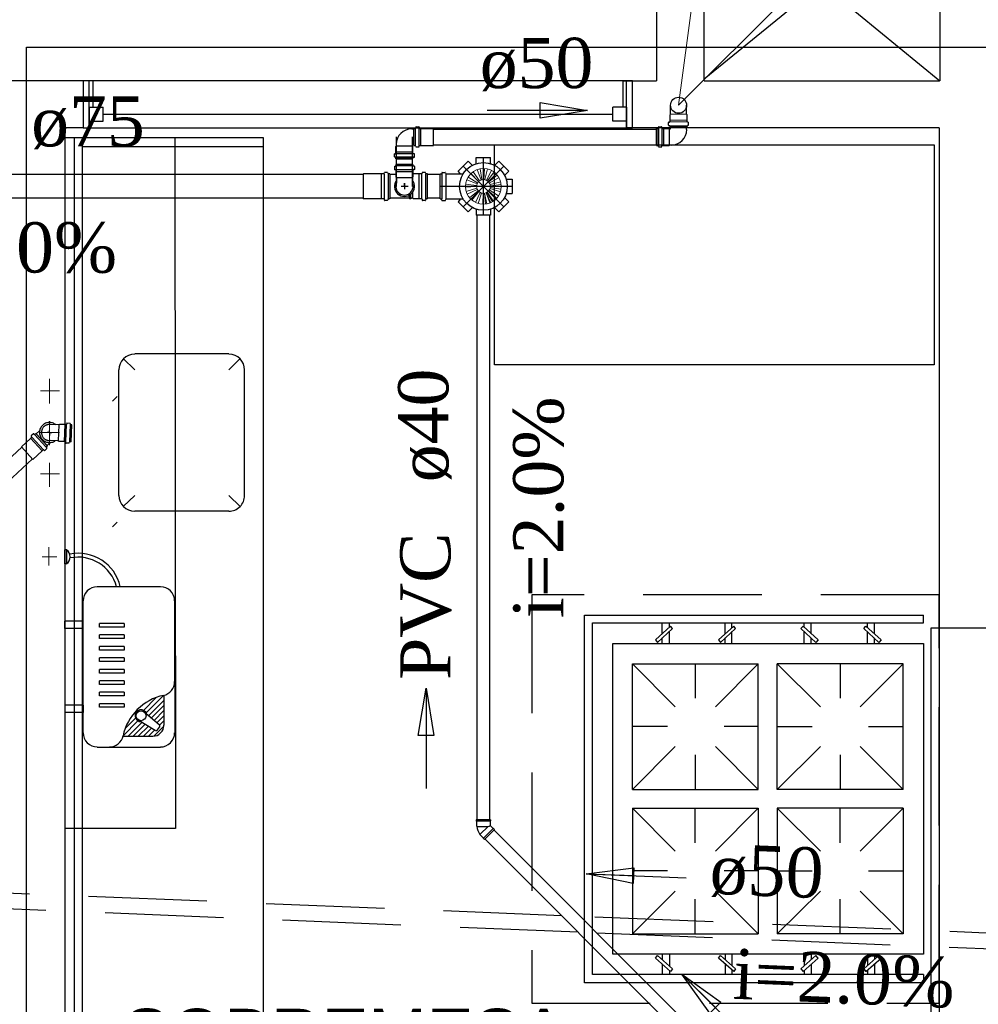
# Model space of a CAD drawing. Header units: millimetres. Extents: x 335 to 739279, y -1 to 84.
# Tile 36 of 244: x 360.57 to 364.62, y 41.94 to 46.1. Entities that reach past the tile are written whole.
import ezdxf

# ---------------------------------------------------------------- set-up
doc = ezdxf.new("R2010")
doc.units = ezdxf.units.MM
doc.header["$MEASUREMENT"] = 0
doc.linetypes.add('DASHDOT', pattern=[25.4, 12.7, -6.35, 0, -6.35])
doc.linetypes.add('Dashed', pattern=[0.75, 0.5, -0.25])
for name, color, linetype, lineweight in [('CV-Colunas', 7, 'Continuous', 20), ('CV-Indicação coluna', 5, 'Continuous', 20), ('CV-Sentido tubo', 7, 'Continuous', 20), ('CV-Seção tubo', 1, 'Continuous', 30), ('CV-Textos tubo', 7, 'Continuous', 20), ('Nível 1', 7, 'Continuous', 5), ('Simbolos', 1, 'Continuous', 30), ('SIMBOLOS INT', 8, 'Continuous', 5), ('Simbolos_int', 1, 'Continuous', 30), ('TQ-Sentido tubo', 7, 'Continuous', 20), ('TQ-Seção tubo', 1, 'Continuous', 30), ('TQ-Textos tubo', 7, 'Continuous', 20)]:
    doc.layers.add(name, color=color, linetype=linetype, lineweight=lineweight)
doc.styles.add('Arial', font='arial.ttf')
doc.styles.add('TimesNewRoman', font='times.ttf')
doc.dimstyles.get("Standard").update_dxf_attribs({"dimtxt": 0.18, "dimasz": 0.18, "dimexe": 0.18, "dimexo": 0.0625, "dimgap": 0.09, "dimtad": 0, "dimtih": 1, "dimtoh": 1, "dimdec": 4, "dimzin": 0, "dimdsep": 46, "dimtxsty": 'Standard', "dimcen": 0.09, "dimadec": 0, "dimazin": 0, "dimtfac": 1, "dimtdec": 4, "dimtofl": 0, "dimtmove": 0, "dimatfit": 3, "dimfxl": 0, "dimtolj": 1, "dimtzin": 0, "dimarcsym": 0})

msp = doc.modelspace()

# ---------------------------------------------------------------- linework, layer by layer
at = {"color": 7}
for p, q in [((363.2638, 46.8549), (363.2638, 45.8399)), ((363.4648, 45.8399), (363.4648, 46.6559)), ((363.4648, 46.6559), (364.4608, 45.8399)), ((364.4578, 46.6559), (363.4648, 45.8469)), ((364.4578, 46.6559), (364.4608, 45.8399)), ((360.8418, 45.8399), (355.9038, 45.8399)), ((360.8838, 45.8399), (360.8418, 45.8399)), ((363.1628, 45.8399), (360.8418, 45.8399)), ((360.8418, 45.8399), (360.8418, 45.6419)), ((360.8678, 45.6419), (360.8678, 45.8399)), ((360.8838, 45.7279), (360.8838, 45.8399)), ((363.1208, 45.8399), (363.1628, 45.8399)), ((363.1208, 45.8399), (363.1208, 45.7279)), ((363.1368, 45.6419), (363.1368, 45.8399)), ((363.1628, 45.6419), (363.1628, 45.8399)), ((363.1628, 45.8399), (363.2638, 45.8399)), ((363.4648, 45.8399), (364.4578, 45.8399)), ((360.8678, 45.7279), (360.9268, 45.7279)), ((360.8678, 45.7279), (360.8678, 45.6419)), ((360.9268, 45.6689), (360.9268, 45.7279)), ((363.0788, 45.6979), (360.9268, 45.6979)), ((363.0788, 45.6689), (363.0788, 45.7279)), ((363.1368, 45.7279), (363.0788, 45.7279)), ((363.1368, 45.7279), (363.1368, 45.6419)), ((360.8678, 45.6689), (360.9268, 45.6689)), ((363.1368, 45.6689), (363.0788, 45.6689)), ((360.7668, 40.2689), (360.7668, 45.6419)), ((360.8418, 45.6419), (360.7668, 45.6419)), ((360.8418, 45.6419), (360.8678, 45.6419)), ((360.8418, 45.6419), (363.1628, 45.6419)), ((363.1628, 45.6419), (363.1368, 45.6419)), ((364.4578, 45.6419), (363.1628, 45.6419)), ((364.4578, 45.6419), (364.4578, 38.9629)), ((360.8058, 45.6009), (361.6018, 45.6009)), ((360.8058, 40.5859), (360.8058, 45.6009)), ((361.6018, 45.6009), (361.6018, 40.5859)), ((360.8388, 45.5629), (361.6018, 45.5629)), ((360.8388, 40.5859), (360.8388, 45.5629)), ((364.3918, 43.5519), (364.3918, 43.5839)), ((363.2878, 43.5049), (363.2878, 43.5519)), ((363.3178, 43.5319), (363.3178, 43.5519)), ((363.5538, 43.5049), (363.5538, 43.5519)), ((363.5818, 43.5319), (363.5818, 43.5519)), ((363.8878, 43.5319), (363.8878, 43.5519)), ((363.9168, 43.5049), (363.9168, 43.5519)), ((364.1548, 43.5319), (364.1548, 43.5519)), ((364.1848, 43.5049), (364.1848, 43.5519)), ((363.2878, 43.4639), (363.2878, 43.4879)), ((363.3178, 43.4639), (363.3178, 43.5149)), ((363.5538, 43.4639), (363.5538, 43.4879)), ((363.5818, 43.4639), (363.5818, 43.5149)), ((363.8878, 43.4639), (363.8878, 43.5149)), ((363.9168, 43.4639), (363.9168, 43.4879)), ((364.1548, 43.4639), (364.1548, 43.5149)), ((364.1848, 43.4639), (364.1848, 43.4879)), ((363.1618, 42.8469), (363.1618, 43.3779)), ((363.1618, 43.3779), (363.6928, 43.3779)), ((363.3428, 43.1969), (363.1618, 43.3779)), ((363.4268, 43.3779), (363.4268, 43.2329)), ((363.5128, 43.1969), (363.6928, 43.3779)), ((363.6928, 42.8469), (363.6928, 43.3779)), ((363.7728, 42.8469), (363.7728, 43.3779)), ((364.3048, 43.3779), (363.7728, 43.3779)), ((363.9568, 43.1969), (363.7728, 43.3779)), ((364.0388, 43.3779), (364.0388, 43.2329)), ((364.1238, 43.1969), (364.3048, 43.3779)), ((364.3048, 42.8469), (364.3048, 43.3779)), ((363.3098, 43.1129), (363.1618, 43.1129)), ((363.6928, 43.1129), (363.5488, 43.1129)), ((363.7728, 43.1129), (363.9208, 43.1129)), ((364.1588, 43.1129), (364.3048, 43.1129)), ((363.1618, 42.8469), (363.3428, 43.0289)), ((363.6928, 42.8469), (363.5128, 43.0289)), ((363.7728, 42.8469), (363.9568, 43.0289)), ((364.3048, 42.8469), (364.1238, 43.0289)), ((363.4268, 42.9939), (363.4268, 42.8469)), ((364.0388, 42.9939), (364.0388, 42.8469)), ((363.1618, 42.8469), (363.6928, 42.8469)), ((363.1618, 42.8469), (363.6928, 42.8469)), ((363.1618, 42.8469), (363.6928, 42.8469)), ((364.3048, 42.8469), (363.7728, 42.8469)), ((364.3048, 42.8469), (363.7728, 42.8469)), ((364.3048, 42.8469), (363.7728, 42.8469)), ((363.1618, 42.7689), (363.1618, 42.2379)), ((363.1618, 42.7689), (363.3428, 42.5869)), ((363.1618, 42.7689), (363.6928, 42.7689)), ((363.1618, 42.7689), (363.6928, 42.7689)), ((363.1618, 42.7689), (363.6928, 42.7689)), ((363.4268, 42.6229), (363.4268, 42.7689)), ((363.6928, 42.7689), (363.5128, 42.5869)), ((363.6928, 42.7689), (363.6928, 42.2379)), ((363.7728, 42.7689), (363.7728, 42.2379)), ((363.7728, 42.7689), (363.9568, 42.5869)), ((364.3048, 42.7689), (363.7728, 42.7689)), ((364.3048, 42.7689), (363.7728, 42.7689)), ((364.3048, 42.7689), (363.7728, 42.7689)), ((364.0388, 42.6229), (364.0388, 42.7689)), ((364.3048, 42.7689), (364.1238, 42.5869)), ((364.3048, 42.7689), (364.3048, 42.2379)), ((363.3098, 42.5039), (363.1618, 42.5039)), ((363.6928, 42.5039), (363.5488, 42.5039)), ((363.7728, 42.5039), (363.9208, 42.5039)), ((364.1588, 42.5039), (364.3048, 42.5039)), ((363.3428, 42.4179), (363.1618, 42.2379)), ((363.5128, 42.4179), (363.6928, 42.2379)), ((363.9568, 42.4179), (363.7728, 42.2379)), ((364.1238, 42.4179), (364.3048, 42.2379)), ((363.4268, 42.2379), (363.4268, 42.3839)), ((364.0388, 42.2379), (364.0388, 42.3839)), ((363.1618, 42.2379), (363.6928, 42.2379)), ((364.3048, 42.2379), (363.7728, 42.2379)), ((363.2878, 42.1519), (363.2878, 42.1299)), ((363.3178, 42.1519), (363.3178, 42.1029)), ((363.5538, 42.1519), (363.5538, 42.1299)), ((363.5818, 42.1519), (363.5818, 42.1029)), ((363.8878, 42.1519), (363.8878, 42.1029)), ((363.9168, 42.1519), (363.9168, 42.1299)), ((364.1548, 42.1519), (364.1548, 42.1029)), ((364.1848, 42.1519), (364.1848, 42.1299)), ((363.2878, 42.1109), (363.2878, 42.0659)), ((363.3178, 42.0839), (363.3178, 42.0659)), ((363.5538, 42.1109), (363.5538, 42.0659)), ((363.5818, 42.0839), (363.5818, 42.0659)), ((363.8878, 42.0839), (363.8878, 42.0659)), ((363.9168, 42.1109), (363.9168, 42.0659)), ((364.1548, 42.0839), (364.1548, 42.0659)), ((364.1848, 42.1109), (364.1848, 42.0659)), ((364.3918, 42.0659), (364.3918, 42.0309))]:
    msp.add_line(p, q, dxfattribs=at)
at = {"color": 8}
for p, q in [((361.0598, 44.6189), (361.0118, 44.6669)), ((361.4578, 44.6869), (361.0598, 44.6869)), ((361.4578, 44.6189), (361.5048, 44.6669)), ((360.9918, 44.6189), (360.9918, 44.0889)), ((361.5238, 44.0889), (361.5238, 44.6189)), ((360.9858, 44.5069), (360.9668, 44.4869)), ((361.0598, 44.0889), (361.0118, 44.0419)), ((361.4578, 44.0889), (361.5048, 44.0419)), ((361.0598, 44.0239), (361.4578, 44.0239)), ((360.9858, 43.9769), (360.9668, 43.9569)), ((360.7728, 43.8599), (360.7648, 43.8599)), ((360.7648, 43.7999), (360.7648, 43.8599)), ((360.7728, 43.7999), (360.7728, 43.8599)), ((360.7728, 43.7999), (360.7728, 43.8599)), ((360.7728, 43.7999), (360.7648, 43.7999)), ((361.1688, 43.7039), (360.9018, 43.7039)), ((360.8418, 43.0869), (360.8418, 43.6439)), ((361.2288, 43.3029), (361.2288, 43.6439)), ((360.8418, 43.5579), (360.7648, 43.5579)), ((360.7648, 43.5269), (360.7648, 43.5579)), ((360.8418, 43.5269), (360.7648, 43.5269)), ((360.8418, 43.5269), (360.8418, 43.5579)), ((360.9108, 43.5329), (360.9108, 43.5479)), ((361.0148, 43.5479), (360.9108, 43.5479)), ((361.0148, 43.5329), (360.9108, 43.5329)), ((361.0148, 43.5479), (361.0148, 43.5329)), ((360.9108, 43.4849), (360.9108, 43.4999)), ((361.0148, 43.4999), (360.9108, 43.4999)), ((361.0148, 43.4849), (360.9108, 43.4849)), ((361.0148, 43.4999), (361.0148, 43.4849)), ((360.9108, 43.4359), (360.9108, 43.4509)), ((361.0148, 43.4509), (360.9108, 43.4509)), ((361.0148, 43.4509), (361.0148, 43.4359)), ((361.0148, 43.4359), (360.9108, 43.4359)), ((360.9108, 43.3879), (360.9108, 43.4029)), ((361.0148, 43.4029), (360.9108, 43.4029)), ((361.0148, 43.4029), (361.0148, 43.3879)), ((361.0148, 43.3879), (360.9108, 43.3879)), ((360.9108, 43.3389), (360.9108, 43.3549)), ((361.0148, 43.3549), (360.9108, 43.3549)), ((361.0148, 43.3389), (360.9108, 43.3389)), ((361.0148, 43.3549), (361.0148, 43.3389)), ((360.9108, 43.2909), (360.9108, 43.3069)), ((361.0148, 43.3069), (360.9108, 43.3069)), ((361.0148, 43.2909), (360.9108, 43.2909)), ((361.0148, 43.3069), (361.0148, 43.2909)), ((361.2288, 43.3029), (361.2288, 43.0869)), ((360.9108, 43.2429), (360.9108, 43.2579)), ((361.0148, 43.2579), (360.9108, 43.2579)), ((361.0148, 43.2429), (360.9108, 43.2429)), ((361.0148, 43.2579), (361.0148, 43.2429)), ((361.1508, 43.2359), (361.0968, 43.1809)), ((361.1818, 43.2449), (361.1088, 43.1709)), ((361.1828, 43.2449), (361.1828, 43.1189)), ((360.8418, 43.2039), (360.7648, 43.2039)), ((360.7648, 43.2039), (360.7648, 43.1729)), ((360.8418, 43.2039), (360.8418, 43.1729)), ((360.9108, 43.1949), (360.9108, 43.2099)), ((361.0148, 43.2099), (360.9108, 43.2099)), ((361.0148, 43.1949), (360.9108, 43.1949)), ((361.0148, 43.2099), (361.0148, 43.1949)), ((361.1828, 43.2239), (361.1178, 43.1589)), ((361.1828, 43.2029), (361.1298, 43.1489)), ((360.8418, 43.1729), (360.7648, 43.1729)), ((361.1638, 43.1209), (361.0988, 43.1749)), ((361.1828, 43.1809), (361.1418, 43.1389)), ((361.1828, 43.1589), (361.1538, 43.1289)), ((361.0738, 43.1369), (361.0108, 43.0739)), ((361.0638, 43.1489), (361.0198, 43.1049)), ((361.0908, 43.1319), (361.0318, 43.0729)), ((361.1038, 43.1229), (361.0528, 43.0729)), ((361.1468, 43.0969), (361.0748, 43.1409)), ((361.1178, 43.1149), (361.0748, 43.0729)), ((361.1828, 43.1149), (361.1408, 43.0729)), ((361.1568, 43.0989), (361.1648, 43.1109)), ((361.1828, 43.1369), (361.1648, 43.1189)), ((361.0108, 43.0729), (361.1368, 43.0729)), ((361.1308, 43.1069), (361.0968, 43.0729)), ((361.1448, 43.0989), (361.1188, 43.0729)), ((360.9018, 43.0269), (361.1688, 43.0269))]:
    msp.add_line(p, q, dxfattribs=at)
at = {"color": 3}
for points in [[(364.7727, 39.9901), (360.6025, 39.9901), (360.6025, 45.9818), (364.7727, 45.9818)], [(369.0069, 35.5997), (364.4229, 35.5997), (364.4229, 43.5302), (369.0069, 43.5302)]]:
    msp.add_lwpolyline(points, close=True, dxfattribs=at)
at = {"color": 7, "linetype": 'Continuous'}
msp.add_lwpolyline([(360.7668, 45.6009), (361.2298, 45.6009), (361.2318, 42.6829), (360.7668, 42.6829)], dxfattribs=at)
at = {"color": 7}
for points in [[(362.5788, 45.5699), (364.4368, 45.5699), (364.4368, 44.6409), (362.5788, 44.6409), (362.5788, 45.5699)], [(363.2678, 43.4689), (363.3318, 43.5269), (363.3228, 43.5369), (363.2588, 43.4799), (363.2678, 43.4689)], [(363.5338, 43.4689), (363.5968, 43.5269), (363.5898, 43.5369), (363.5248, 43.4799), (363.5338, 43.4689)], [(363.9368, 43.4689), (363.8728, 43.5269), (363.8828, 43.5369), (363.9468, 43.4799), (363.9368, 43.4689)], [(364.2028, 43.4689), (364.1398, 43.5269), (364.1478, 43.5369), (364.2128, 43.4799), (364.2028, 43.4689)], [(363.0788, 43.4639), (364.3918, 43.4639), (364.3918, 42.1519), (363.0788, 42.1519), (363.0788, 43.4639)], [(363.2678, 42.1469), (363.3318, 42.0899), (363.3228, 42.0789), (363.2588, 42.1359), (363.2678, 42.1469)], [(363.5338, 42.1469), (363.5968, 42.0899), (363.5898, 42.0789), (363.5248, 42.1359), (363.5338, 42.1469)], [(363.9368, 42.1469), (363.8728, 42.0899), (363.8828, 42.0789), (363.9468, 42.1359), (363.9368, 42.1469)], [(364.2028, 42.1469), (364.1398, 42.0899), (364.1478, 42.0789), (364.2128, 42.1359), (364.2028, 42.1469)]]:
    msp.add_lwpolyline(points, close=True, dxfattribs=at)
at = {"color": 7, "linetype": 'Dashed'}
msp.add_lwpolyline([(364.4578, 43.6699), (362.7368, 43.6699), (362.7368, 41.9449), (364.4578, 41.9449), (364.4578, 43.6699)], close=True, dxfattribs=at)
at = {"color": 7}
for points in [[(364.3918, 42.0309), (362.9588, 42.0309), (362.9588, 43.5839), (364.3918, 43.5839)], [(364.3918, 42.0659), (362.9928, 42.0659), (362.9928, 43.5519), (364.3918, 43.5519)]]:
    msp.add_lwpolyline(points, dxfattribs=at)
at = {"color": 8}
msp.add_circle((361.0868, 43.1589), 0.0209, dxfattribs=at)
for centre, radius, start, end in [((361.0598, 44.6189), 0.0663, 90.0004, 180), ((361.4578, 44.6189), 0.0663, 0.0004, 90.0004), ((361.0598, 44.0889), 0.0663, 180, 270), ((361.4578, 44.0889), 0.0663, 270, 0.0004), ((360.7508, 43.8299), 0.0367, 305.493, 54.5067), ((360.8218, 43.6629), 0.182, 13.129, 101.264), ((360.8208, 43.6599), 0.1686, 14.9976, 101.493), ((360.9018, 43.6439), 0.0597, 89.9998, 180), ((361.1688, 43.6439), 0.0597, 0.0002, 89.9998), ((361.1688, 43.3029), 0.0597, 282.187, 0.0002), ((361.2288, 43.0269), 0.2232, 102.187, 167.813), ((361.0868, 43.1589), 0.0251, 16.0271, 272.81), ((361.1368, 43.1189), 0.0462, 270, 0.0002), ((361.1598, 43.1149), 0.00696, 324.419, 50.0649), ((360.9018, 43.0869), 0.0597, 180, 270), ((360.9528, 43.0869), 0.0597, 270, 347.813), ((361.1508, 43.1029), 0.00696, 238.772, 324.419), ((361.1688, 43.0869), 0.0597, 270, 0.0002)]:
    msp.add_arc(centre, radius, start, end, dxfattribs=at)
at = {"layer": 'CV-Colunas', "linetype": 'Continuous'}
msp.add_line((363.3569, 45.7364), (364.4176, 46.7971), dxfattribs=at)
at = {"layer": 'CV-Indicação coluna'}
msp.add_line((363.3569, 45.7364), (363.5052, 46.8583), dxfattribs=at)
at = {"layer": 'CV-Seção tubo'}
for p, q in [((362.3219, 45.6361), (363.2639, 45.6361)), ((362.1662, 45.3939), (362.1662, 45.6028)), ((362.2329, 45.3939), (362.2329, 45.6028)), ((362.3219, 45.5694), (363.2639, 45.5694))]:
    msp.add_line(p, q, dxfattribs=at)
at = {"layer": 'CV-Seção tubo', "color": 1}
for p, q in [((363.3285, 45.6428), (363.3285, 45.6434)), ((363.3951, 45.6428), (363.3951, 45.6434))]:
    msp.add_line(p, q, dxfattribs=at)
at = {"layer": 'Nível 1'}
for p, q in [((362.5115, 45.4149), (362.4795, 45.4479)), ((362.5155, 45.4179), (362.4895, 45.4559)), ((362.5225, 45.4209), (362.5055, 45.4649)), ((362.5265, 45.4229), (362.5185, 45.4679)), ((362.5345, 45.4229), (362.5365, 45.4689)), ((362.5385, 45.4229), (362.5495, 45.4679)), ((362.5455, 45.4199), (362.5665, 45.4609)), ((362.5495, 45.4179), (362.5775, 45.4549)), ((362.5555, 45.4129), (362.5905, 45.4419)), ((362.5035, 45.3979), (362.4575, 45.4039)), ((362.5055, 45.4049), (362.4625, 45.4219)), ((362.5075, 45.4089), (362.4685, 45.4329)), ((362.5575, 45.4079), (362.5985, 45.4309)), ((362.5605, 45.4019), (362.6055, 45.4139)), ((362.5615, 45.3969), (362.6075, 45.4019)), ((362.5035, 45.3929), (362.4565, 45.3909)), ((362.5045, 45.3859), (362.4595, 45.3729)), ((362.5065, 45.3809), (362.4645, 45.3609)), ((362.5105, 45.3749), (362.4745, 45.3459)), ((362.5135, 45.3719), (362.4835, 45.3359)), ((362.5195, 45.3679), (362.4985, 45.3259)), ((362.5245, 45.3659), (362.5105, 45.3219)), ((362.5315, 45.3649), (362.5295, 45.3189)), ((362.5365, 45.3649), (362.5415, 45.3189)), ((362.5375, 45.3649), (362.5465, 45.3199)), ((362.5435, 45.3669), (362.5595, 45.3239)), ((362.5445, 45.3669), (362.5635, 45.3249)), ((362.5475, 45.3689), (362.5715, 45.3289)), ((362.5485, 45.3699), (362.5755, 45.3319)), ((362.5535, 45.3729), (362.5855, 45.3409)), ((362.5545, 45.3749), (362.5885, 45.3439)), ((362.5575, 45.3789), (362.5965, 45.3539)), ((362.5605, 45.3849), (362.6045, 45.3709)), ((362.5615, 45.3899), (362.6075, 45.3829))]:
    msp.add_line(p, q, dxfattribs=at)
for radius in [0.0756, 0.0293]:
    msp.add_circle((362.5325, 45.3939), radius, dxfattribs=at)
at = {"layer": 'Simbolos', "color": 1}
for p, q in [((363.3229, 45.6984), (363.3229, 45.7364)), ((363.3909, 45.6984), (363.3909, 45.7364)), ((363.3209, 45.6964), (363.3229, 45.6984)), ((363.3209, 45.6734), (363.3209, 45.6964)), ((363.3929, 45.6964), (363.3909, 45.6984)), ((363.3929, 45.6734), (363.3929, 45.6964)), ((363.3149, 45.6524), (363.3149, 45.6644)), ((363.3159, 45.6654), (363.3189, 45.6654)), ((363.3159, 45.6514), (363.3199, 45.6504)), ((363.3209, 45.6674), (363.3209, 45.6734)), ((363.3209, 45.6434), (363.3209, 45.6484)), ((363.3929, 45.6674), (363.3929, 45.6734)), ((363.3929, 45.6434), (363.3929, 45.6484)), ((363.3979, 45.6514), (363.3939, 45.6504)), ((363.3979, 45.6654), (363.3949, 45.6654)), ((363.3989, 45.6524), (363.3989, 45.6644)), ((363.3169, 45.6388), (363.3189, 45.6368)), ((363.3189, 45.6368), (363.3219, 45.6368)), ((363.3929, 45.6434), (363.3209, 45.6434)), ((363.3229, 45.6378), (363.3229, 45.6428)), ((363.3909, 45.6338), (363.3909, 45.6428))]:
    msp.add_line(p, q, dxfattribs=at)
at = {"layer": 'Simbolos'}
for p, q in [((362.2299, 45.6368), (362.2389, 45.6368)), ((362.2389, 45.5668), (362.2389, 45.6388)), ((362.2389, 45.6388), (362.2449, 45.6388)), ((362.2469, 45.6438), (362.2459, 45.6398)), ((362.2479, 45.6448), (362.2599, 45.6448)), ((362.2609, 45.6438), (362.2619, 45.6408)), ((362.2629, 45.6388), (362.2689, 45.6388)), ((362.2689, 45.6388), (362.2699, 45.6388)), ((362.2699, 45.6388), (362.3219, 45.6388)), ((363.2639, 45.5668), (363.2639, 45.6388)), ((363.2639, 45.6388), (363.2689, 45.6388)), ((363.2719, 45.6438), (363.2709, 45.6398)), ((363.2729, 45.6448), (363.2849, 45.6448)), ((363.2729, 45.5618), (363.2729, 45.6438)), ((363.2859, 45.6438), (363.2859, 45.6408)), ((363.2879, 45.6388), (363.2939, 45.6388)), ((363.2939, 45.6388), (363.3169, 45.6388)), ((362.1629, 45.5628), (362.1649, 45.5648)), ((362.1649, 45.5648), (362.1649, 45.5718)), ((362.2329, 45.5648), (362.2329, 45.5678)), ((362.2349, 45.5628), (362.2329, 45.5648)), ((362.2339, 45.5688), (362.2389, 45.5688)), ((362.2389, 45.5668), (362.2449, 45.5668)), ((362.2469, 45.5618), (362.2459, 45.5658)), ((362.2609, 45.5618), (362.2619, 45.5648)), ((362.2629, 45.5668), (362.2689, 45.5668)), ((362.2689, 45.5668), (362.2699, 45.5668)), ((362.2699, 45.5668), (362.3219, 45.5668)), ((363.2639, 45.5668), (363.2689, 45.5668)), ((363.2719, 45.5618), (363.2709, 45.5658)), ((363.2859, 45.5618), (363.2859, 45.5648)), ((363.2879, 45.5668), (363.2939, 45.5668)), ((363.2939, 45.5668), (363.3169, 45.5668)), ((363.3169, 45.5668), (363.3189, 45.5688)), ((363.3189, 45.5688), (363.3259, 45.5688)), ((362.1569, 45.5188), (362.1569, 45.5308)), ((362.1579, 45.5318), (362.1609, 45.5318)), ((362.1629, 45.5398), (362.1629, 45.5628)), ((362.1629, 45.5338), (362.1629, 45.5398)), ((362.2349, 45.5398), (362.2349, 45.5628)), ((362.2349, 45.5338), (362.2349, 45.5398)), ((362.2399, 45.5318), (362.2369, 45.5318)), ((362.2409, 45.5188), (362.2409, 45.5308)), ((362.2479, 45.5608), (362.2599, 45.5608)), ((363.2729, 45.5608), (363.2849, 45.5608)), ((362.1579, 45.5188), (362.2399, 45.5188)), ((362.1579, 45.5178), (362.1619, 45.5168)), ((362.158, 45.4789), (362.162, 45.4799)), ((362.1629, 45.5098), (362.1629, 45.5148)), ((362.1629, 45.5098), (362.2349, 45.5098)), ((362.235, 45.4869), (362.163, 45.4869)), ((362.163, 45.4869), (362.163, 45.4819)), ((362.2349, 45.5098), (362.2349, 45.5148)), ((362.235, 45.4869), (362.235, 45.4819)), ((362.2399, 45.5178), (362.2359, 45.5168)), ((362.24, 45.4789), (362.236, 45.4799)), ((362.4255, 45.4589), (362.4675, 45.5009)), ((362.4845, 45.4839), (362.4675, 45.5009)), ((362.5025, 45.5159), (362.5625, 45.5159)), ((362.5025, 45.5159), (362.5625, 45.5159)), ((362.5025, 45.4919), (362.5025, 45.5159)), ((362.5025, 45.4919), (362.5025, 45.5159)), ((362.5625, 45.4919), (362.5625, 45.5159)), ((362.5625, 45.4919), (362.5625, 45.5159)), ((362.5805, 45.4839), (362.5975, 45.5009)), ((362.5805, 45.4839), (362.5975, 45.5009)), ((362.5975, 45.5009), (362.6395, 45.4589)), ((362.5975, 45.5009), (362.6395, 45.4589)), ((362.0259, 45.4469), (362.0249, 45.4459)), ((362.0249, 45.4459), (362.0249, 45.3419)), ((362.1009, 45.4469), (362.0259, 45.4469)), ((362.1129, 45.4469), (362.1009, 45.4469)), ((362.1139, 45.4489), (362.1139, 45.4519)), ((362.1269, 45.4529), (362.1159, 45.4529)), ((362.1299, 45.4479), (362.1289, 45.4519)), ((362.1369, 45.4469), (362.1309, 45.4469)), ((362.1369, 45.4469), (362.1369, 45.3409)), ((362.163, 45.4439), (362.137, 45.4439)), ((362.157, 45.4779), (362.157, 45.4659)), ((362.158, 45.4649), (362.161, 45.4649)), ((362.163, 45.4629), (362.163, 45.4569)), ((362.163, 45.4569), (362.163, 45.4339)), ((362.235, 45.4629), (362.235, 45.4569)), ((362.235, 45.4569), (362.235, 45.4339)), ((362.237, 45.4469), (362.235, 45.4449)), ((362.24, 45.4649), (362.237, 45.4649)), ((362.261, 45.4469), (362.237, 45.4469)), ((362.241, 45.4779), (362.241, 45.4659)), ((362.272, 45.4469), (362.261, 45.4469)), ((362.274, 45.4479), (362.274, 45.4519)), ((362.287, 45.4529), (362.275, 45.4529)), ((362.289, 45.4479), (362.288, 45.4519)), ((362.297, 45.4469), (362.291, 45.4469)), ((362.297, 45.3409), (362.297, 45.4469)), ((362.3495, 45.3409), (362.3495, 45.4469)), ((362.3495, 45.4469), (362.3555, 45.4469)), ((362.3575, 45.4519), (362.3575, 45.4489)), ((362.3585, 45.4529), (362.3715, 45.4529)), ((362.3725, 45.4519), (362.3735, 45.4489)), ((362.3745, 45.4469), (362.4465, 45.4469)), ((362.4365, 45.4469), (362.4255, 45.4589)), ((362.6225, 45.4419), (362.6395, 45.4589)), ((362.6225, 45.4419), (362.6395, 45.4589)), ((362.163, 45.4339), (362.165, 45.4319)), ((362.165, 45.4319), (362.165, 45.4079)), ((362.235, 45.4339), (362.233, 45.4319)), ((362.233, 45.4319), (362.233, 45.4079)), ((362.6305, 45.4239), (362.6545, 45.4239)), ((362.6305, 45.4239), (362.6545, 45.4239)), ((362.6545, 45.4239), (362.6545, 45.3639)), ((362.6545, 45.4239), (362.6545, 45.3639)), ((362.6305, 45.3639), (362.6545, 45.3639)), ((362.6305, 45.3639), (362.6545, 45.3639)), ((362.0259, 45.3409), (362.0249, 45.3419)), ((362.1009, 45.3409), (362.0259, 45.3409)), ((362.1129, 45.3409), (362.1009, 45.3409)), ((362.1139, 45.3389), (362.1139, 45.3359)), ((362.1269, 45.3349), (362.1159, 45.3349)), ((362.1299, 45.3399), (362.1289, 45.3359)), ((362.1369, 45.3409), (362.1309, 45.3409)), ((362.221, 45.3439), (362.137, 45.3439)), ((362.221, 45.3429), (362.222, 45.3409)), ((362.226, 45.3409), (362.222, 45.3409)), ((362.235, 45.3439), (362.226, 45.3439)), ((362.226, 45.3429), (362.226, 45.3409)), ((362.237, 45.3409), (362.235, 45.3439)), ((362.261, 45.3409), (362.237, 45.3409)), ((362.272, 45.3409), (362.261, 45.3409)), ((362.274, 45.3399), (362.274, 45.3359)), ((362.287, 45.3349), (362.275, 45.3349)), ((362.289, 45.3399), (362.288, 45.3359)), ((362.297, 45.3409), (362.291, 45.3409)), ((362.3495, 45.3409), (362.3555, 45.3409)), ((362.3575, 45.3359), (362.3575, 45.3389)), ((362.3585, 45.3349), (362.3715, 45.3349)), ((362.3725, 45.3359), (362.3735, 45.3389)), ((362.3745, 45.3409), (362.4465, 45.3409)), ((362.4365, 45.3409), (362.4255, 45.3289)), ((362.4675, 45.2869), (362.4255, 45.3289)), ((362.6395, 45.3289), (362.5975, 45.2869)), ((362.6395, 45.3289), (362.5975, 45.2869)), ((362.6225, 45.3459), (362.6395, 45.3289)), ((362.6225, 45.3459), (362.6395, 45.3289)), ((362.4845, 45.3039), (362.4675, 45.2869)), ((362.5025, 45.2959), (362.5025, 45.2719)), ((362.5625, 45.2959), (362.5625, 45.2719)), ((362.5805, 45.3039), (362.5975, 45.2869)), ((362.5805, 45.3039), (362.5975, 45.2869)), ((362.5625, 45.2719), (362.5025, 45.2719)), ((362.5627, 42.7195), (362.5019, 42.7195)), ((362.5019, 42.7195), (362.5019, 42.7152)), ((362.5019, 42.7152), (362.5033, 42.7138)), ((362.5033, 42.7138), (362.5033, 42.694)), ((362.5627, 42.7152), (362.5613, 42.7138)), ((362.5613, 42.7138), (362.5613, 42.6954)), ((362.574, 42.6827), (362.5613, 42.6954)), ((362.5627, 42.7195), (362.5627, 42.7152)), ((362.5033, 42.694), (362.5054, 42.6919)), ((362.5189, 42.6558), (362.5189, 42.6586)), ((362.533, 42.6417), (362.5189, 42.6558)), ((362.5797, 42.6784), (362.5373, 42.636)), ((362.5754, 42.6827), (362.574, 42.6827)), ((362.5797, 42.6784), (362.5754, 42.6827)), ((362.533, 42.6403), (362.533, 42.6417)), ((362.5373, 42.636), (362.533, 42.6403))]:
    msp.add_line(p, q, dxfattribs=at)
at = {"layer": 'Simbolos', "linetype": 'Dashed'}
for p, q in [((360.6585, 44.3626), (360.644, 44.3492)), ((360.7396, 44.3873), (360.7056, 44.3887)), ((360.7417, 44.3892), (360.7396, 44.3873)), ((360.7646, 44.3883), (360.7417, 44.3892)), ((360.7706, 44.3881), (360.7646, 44.3883)), ((360.7728, 44.393), (360.7727, 44.39)), ((360.7859, 44.3934), (360.7739, 44.3939)), ((360.7868, 44.3924), (360.7877, 44.3884)), ((360.7946, 44.3871), (360.7896, 44.3873)), ((360.7917, 44.3151), (360.7946, 44.3871)), ((360.6198, 44.3297), (360.5815, 44.2945)), ((360.6205, 44.3304), (360.6198, 44.3297)), ((360.6249, 44.3344), (360.6205, 44.3304)), ((360.6319, 44.349), (360.623, 44.3409)), ((360.623, 44.3395), (360.6243, 44.3366)), ((360.6333, 44.349), (360.6367, 44.3467)), ((360.6426, 44.3507), (360.6381, 44.3466)), ((360.6426, 44.3507), (360.6913, 44.2978)), ((360.7368, 44.3194), (360.7028, 44.3208)), ((360.7387, 44.3173), (360.7368, 44.3194)), ((360.7617, 44.3164), (360.7387, 44.3173)), ((360.7677, 44.3161), (360.7617, 44.3164)), ((360.6686, 44.2768), (360.6303, 44.2415)), ((360.6693, 44.2774), (360.6686, 44.2768)), ((360.6737, 44.2815), (360.6693, 44.2774)), ((360.6786, 44.2792), (360.6758, 44.2807)), ((360.6888, 44.2872), (360.68, 44.2791)), ((360.6913, 44.2978), (360.6869, 44.2937)), ((360.6889, 44.2887), (360.6869, 44.2923)), ((360.7045, 44.3127), (360.69, 44.2993)), ((360.7695, 44.311), (360.7696, 44.314)), ((360.7824, 44.3095), (360.7705, 44.31)), ((360.7835, 44.3105), (360.7846, 44.3144)), ((360.7917, 44.3151), (360.7867, 44.3153))]:
    msp.add_line(p, q, dxfattribs=at)
at = {"layer": 'Simbolos', "color": 1}
msp.add_circle((363.3569, 45.7364), 0.0338, dxfattribs=at)
at = {"layer": 'Simbolos'}
msp.add_circle((362.5325, 45.3939), 0.1007, dxfattribs=at)
at = {"layer": 'Simbolos', "color": 1}
for centre, start, end in [((363.3159, 45.6644), 95.0117, 179.988), ((363.3159, 45.6524), 179.988, 255.012), ((363.3189, 45.6674), 275.012, 0.0118), ((363.3189, 45.6484), 0.0118, 75.0118), ((363.3949, 45.6674), 179.988, 265.012), ((363.3949, 45.6484), 105.012, 179.988), ((363.3979, 45.6644), 0.0118, 85.0118), ((363.3979, 45.6524), 285.012, 0.0118), ((363.3219, 45.6378), 270, 0)]:
    msp.add_arc(centre, 0.00133, start, end, dxfattribs=at)
at = {"layer": 'Simbolos'}
for centre, radius, start, end in [((362.2299, 45.5718), 0.0652, 90.0014, 179.999), ((362.2449, 45.6408), 0.00133, 270, 345), ((362.2479, 45.6438), 0.00133, 90, 165), ((362.2599, 45.6438), 0.00133, 5, 90), ((362.2629, 45.6408), 0.00133, 185, 270), ((363.2689, 45.6408), 0.00133, 270, 345), ((363.2729, 45.6438), 0.00133, 90, 165), ((363.2849, 45.6438), 0.00133, 5, 90), ((363.2879, 45.6408), 0.00133, 185, 270), ((363.3259, 45.6338), 0.0652, 270, 0), ((362.2339, 45.5678), 0.00133, 90.0014, 179.999), ((362.2449, 45.5648), 0.00133, 15, 90), ((362.2629, 45.5648), 0.00133, 90, 175), ((363.2689, 45.5648), 0.00133, 15, 90), ((363.2879, 45.5648), 0.00133, 90, 175), ((362.1579, 45.5308), 0.00133, 95.0013, 179.999), ((362.1609, 45.5338), 0.00133, 275.001, 0.0014), ((362.2369, 45.5338), 0.00133, 179.999, 265.001), ((362.2399, 45.5308), 0.00133, 0.0014, 85.0015), ((362.2479, 45.5618), 0.00133, 195, 270), ((362.2599, 45.5618), 0.00133, 270, 355), ((363.2729, 45.5618), 0.00133, 195, 270), ((363.2849, 45.5618), 0.00133, 270, 355), ((362.1579, 45.5188), 0.00133, 179.999, 255.001), ((362.1609, 45.5148), 0.00133, 0.0014, 75.0013), ((362.161, 45.4819), 0.00133, 285, 0.0001), ((362.2369, 45.5148), 0.00133, 105.001, 179.999), ((362.237, 45.4819), 0.00133, 180, 255), ((362.2399, 45.5188), 0.00133, 285.001, 0.0014), ((362.5005, 45.4919), 0.002, 288.161, 0), ((362.5645, 45.4919), 0.002, 180, 251.839), ((362.5785, 45.4859), 0.002, 243.161, 315), ((362.1129, 45.4489), 0.00133, 270, 355), ((362.1159, 45.4519), 0.00133, 90, 175), ((362.1269, 45.4519), 0.00133, 15, 90), ((362.1309, 45.4479), 0.00133, 195, 270), ((362.158, 45.4779), 0.00133, 105, 180), ((362.158, 45.4659), 0.00133, 180, 265), ((362.161, 45.4629), 0.00133, 0.0001, 84.9999), ((362.237, 45.4629), 0.00133, 94.9999, 180), ((362.24, 45.4659), 0.00133, 275, 0.0001), ((362.24, 45.4779), 0.00133, 0.0001, 74.9999), ((362.272, 45.4479), 0.00133, 270, 355), ((362.275, 45.4519), 0.00133, 89.9999, 175), ((362.287, 45.4519), 0.00133, 15, 89.9999), ((362.291, 45.4479), 0.00133, 195, 270), ((362.3555, 45.4489), 0.00133, 270, 355), ((362.3585, 45.4519), 0.00133, 90, 175), ((362.3715, 45.4519), 0.00133, 5, 90), ((362.3745, 45.4489), 0.00133, 185, 270), ((362.4465, 45.4489), 0.002, 270, 327.387), ((362.6245, 45.4399), 0.002, 135, 206.839), ((362.199, 45.3939), 0.0365, 157.953, 22.0469), ((362.6305, 45.4259), 0.002, 198.161, 270), ((362.6305, 45.3619), 0.002, 90, 161.839), ((362.1129, 45.3389), 0.00133, 5, 90), ((362.1159, 45.3359), 0.00133, 185, 270), ((362.1269, 45.3359), 0.00133, 270, 345), ((362.1309, 45.3399), 0.00133, 90, 165), ((362.272, 45.3399), 0.00133, 5.0002, 89.9999), ((362.275, 45.3359), 0.00133, 185, 270), ((362.287, 45.3359), 0.00133, 270, 345), ((362.291, 45.3399), 0.00133, 89.9999, 165), ((362.3555, 45.3389), 0.00133, 5, 90), ((362.3585, 45.3359), 0.00133, 185, 270), ((362.3715, 45.3359), 0.00133, 270, 355), ((362.3745, 45.3389), 0.00133, 90, 175), ((362.4465, 45.3389), 0.002, 32.613, 90), ((362.6245, 45.3479), 0.002, 153.161, 225), ((362.5005, 45.2959), 0.002, 0, 71.839), ((362.5645, 45.2959), 0.002, 108.161, 180), ((362.5785, 45.3019), 0.002, 45, 116.839), ((362.5811, 42.7039), 0.0779, 188.933, 216.067)]:
    msp.add_arc(centre, radius, start, end, dxfattribs=at)
at = {"layer": 'Simbolos', "linetype": 'Dashed'}
for centre, radius, start, end in [((360.7002, 44.3549), 0.0341, 80.4875, 274.835), ((360.7707, 44.3901), 0.00133, 267.661, 352.661), ((360.7738, 44.3929), 0.00133, 87.6612, 172.661), ((360.7858, 44.3924), 0.00133, 12.6612, 87.6612), ((360.7897, 44.3893), 0.00133, 192.661, 267.661), ((360.6237, 44.3402), 0.00133, 132.661, 217.661), ((360.6236, 44.3359), 0.00133, 312.661, 37.6612), ((360.6325, 44.3483), 0.00133, 57.6612, 132.661), ((360.6368, 44.3481), 0.00133, 237.661, 312.661), ((360.6751, 44.28), 0.00133, 47.6612, 132.661), ((360.6793, 44.2799), 0.00133, 227.661, 312.661), ((360.6883, 44.2922), 0.00133, 132.661, 207.661), ((360.6881, 44.288), 0.00133, 312.661, 27.6612), ((360.7676, 44.3141), 0.00133, 2.6612, 87.6612), ((360.7705, 44.311), 0.00133, 182.661, 267.661), ((360.7825, 44.3105), 0.00133, 267.661, 342.661), ((360.7866, 44.3133), 0.00133, 87.6612, 162.661)]:
    msp.add_arc(centre, radius, start, end, dxfattribs=at)
at = {"layer": 'SIMBOLOS INT', "color": 1}
for p, q in [((363.3229, 45.6984), (363.3909, 45.6984)), ((363.3209, 45.6734), (363.3929, 45.6734)), ((363.3929, 45.6664), (363.3209, 45.6664)), ((363.3929, 45.6494), (363.3209, 45.6494))]:
    msp.add_line(p, q, dxfattribs=at)
at = {"layer": 'SIMBOLOS INT', "linetype": 'Continuous'}
for p, q in [((360.6998, 44.5309), (360.6998, 44.5819)), ((360.6998, 44.5819), (360.6998, 44.4779)), ((360.6998, 44.5309), (360.6618, 44.5309)), ((360.6618, 44.5309), (360.7418, 44.5309)), ((360.6998, 44.1799), (360.6998, 44.2269)), ((360.6998, 44.2269), (360.6998, 44.1249)), ((360.6998, 44.1799), (360.6618, 44.1799)), ((360.6618, 44.1799), (360.7418, 44.1799)), ((360.6978, 43.7929), (360.6978, 43.8709)), ((360.6978, 43.8299), (360.6698, 43.8299)), ((360.6698, 43.8299), (360.7308, 43.8299)), ((360.6978, 43.8299), (360.6978, 43.7929))]:
    msp.add_line(p, q, dxfattribs=at)
at = {"layer": 'SIMBOLOS INT', "linetype": 'Dashed'}
for p, q in [((360.6998, 44.3549), (360.6998, 44.4029)), ((360.6998, 44.4029), (360.6998, 44.3009)), ((360.6998, 44.3549), (360.6618, 44.3549)), ((360.6618, 44.3549), (360.7418, 44.3549))]:
    msp.add_line(p, q, dxfattribs=at)
at = {"layer": 'Simbolos_int'}
for p, q in [((362.2389, 45.5688), (362.2389, 45.6368)), ((362.2459, 45.5668), (362.2459, 45.6388)), ((362.2619, 45.5668), (362.2619, 45.6388)), ((362.2689, 45.5668), (362.2689, 45.6388)), ((362.3219, 45.5668), (362.3219, 45.6388)), ((363.2699, 45.5668), (363.2699, 45.6388)), ((363.2869, 45.5668), (363.2869, 45.6388)), ((363.2939, 45.5668), (363.2939, 45.6388)), ((363.3189, 45.5688), (363.3189, 45.6368)), ((362.1649, 45.5648), (362.2329, 45.5648)), ((362.1629, 45.5398), (362.2349, 45.5398)), ((362.1629, 45.5328), (362.2349, 45.5328)), ((362.1629, 45.5158), (362.2349, 45.5158)), ((362.235, 45.4809), (362.163, 45.4809)), ((362.1009, 45.4469), (362.1009, 45.3409)), ((362.1139, 45.4469), (362.1139, 45.3409)), ((362.1299, 45.4469), (362.1299, 45.3409)), ((362.137, 45.4439), (362.137, 45.3439)), ((362.235, 45.4639), (362.163, 45.4639)), ((362.163, 45.4569), (362.235, 45.4569)), ((362.261, 45.3409), (362.261, 45.4469)), ((362.273, 45.3409), (362.273, 45.4469)), ((362.29, 45.3409), (362.29, 45.4469)), ((362.3575, 45.4469), (362.3575, 45.3409)), ((362.3735, 45.4469), (362.3735, 45.3409)), ((362.165, 45.4319), (362.233, 45.4319)), ((362.199, 45.3939), (362.199, 45.4069)), ((362.199, 45.4069), (362.199, 45.3819)), ((362.235, 45.4169), (362.235, 45.4339)), ((362.215, 45.3939), (362.185, 45.3939)), ((362.221, 45.3429), (362.221, 45.3579)), ((362.226, 45.3429), (362.226, 45.3609)), ((362.235, 45.3439), (362.235, 45.3709)), ((362.5613, 42.7138), (362.5033, 42.7138)), ((362.5563, 42.6933), (362.5613, 42.6954)), ((362.5054, 42.6919), (362.5521, 42.6919)), ((362.5521, 42.6919), (362.5189, 42.6586)), ((362.533, 42.6417), (362.574, 42.6827)), ((362.5521, 42.6919), (362.5563, 42.6933))]:
    msp.add_line(p, q, dxfattribs=at)
at = {"layer": 'Simbolos_int', "color": 1}
msp.add_line((363.3229, 45.6428), (363.3909, 45.6428), dxfattribs=at)
at = {"layer": 'Simbolos_int', "linetype": 'DASHDOT', "ltscale": 0.05}
for p, q in [((362.4465, 45.3079), (362.6185, 45.4799)), ((362.6185, 45.3079), (362.4465, 45.4799)), ((362.5325, 45.2719), (362.5325, 45.5159)), ((362.6545, 45.3939), (362.3495, 45.3939))]:
    msp.add_line(p, q, dxfattribs=at)
at = {"layer": 'Simbolos_int', "linetype": 'Dashed'}
for p, q in [((360.7002, 44.3549), (360.7006, 44.3629)), ((360.7396, 44.3873), (360.7368, 44.3194)), ((360.7646, 44.3883), (360.7617, 44.3164)), ((360.7687, 44.3161), (360.7716, 44.388)), ((360.7857, 44.3154), (360.7886, 44.3873)), ((360.6205, 44.3304), (360.6693, 44.2774)), ((360.6256, 44.3351), (360.6744, 44.2822)), ((360.6374, 44.346), (360.6862, 44.293)), ((360.69, 44.2993), (360.644, 44.3492)), ((360.7002, 44.3549), (360.6902, 44.3553)), ((360.7002, 44.3549), (360.6997, 44.3429)), ((360.7002, 44.3549), (360.7102, 44.3545)), ((360.5815, 44.2945), (360.6303, 44.2415))]:
    msp.add_line(p, q, dxfattribs=at)
at = {"layer": 'Simbolos_int'}
msp.add_arc((362.199, 45.3939), 0.0424, 142.861, 37.1389, dxfattribs=at)
at = {"layer": 'Simbolos_int', "linetype": 'Dashed'}
msp.add_arc((360.7002, 44.3549), 0.0424, 50.5219, 304.8, dxfattribs=at)
at = {"layer": 'TQ-Seção tubo'}
for p, q in [((362.0249, 45.4439), (358.9167, 45.4439)), ((362.3495, 45.4439), (362.2969, 45.4439)), ((362.0249, 45.3439), (358.9167, 45.3439)), ((362.3495, 45.3439), (362.2969, 45.3439)), ((362.5056, 42.7195), (362.5058, 45.2719)), ((362.559, 42.7195), (362.5592, 45.2719)), ((364.531, 40.7224), (362.5773, 42.6761)), ((364.4933, 40.6847), (362.5396, 42.6384))]:
    msp.add_line(p, q, dxfattribs=at)
at = {"layer": 'TQ-Seção tubo', "linetype": 'Dashed'}
for p, q in [((360.5833, 44.2925), (358.7959, 42.6454)), ((360.6285, 44.2435), (358.8411, 42.5964)), ((362.8638, 42.3143), (358.7958, 42.4804)), ((362.9333, 42.2447), (358.7931, 42.4138)), ((367.9994, 42.1045), (362.9424, 42.3111)), ((367.9966, 42.0379), (363.0119, 42.2415))]:
    msp.add_line(p, q, dxfattribs=at)

# ---------------------------------------------------------------- texts
at = {"insert": (361.9478, 41.7068), "char_height": 0.2118, "width": 3.770844, "attachment_point": 8, "line_spacing_factor": 0.798, "style": 'Arial'}
msp.add_mtext('SOBREMESA', dxfattribs=at)
at = {"layer": 'CV-Textos tubo', "insert": (362.7572, 45.796), "char_height": 0.2118, "width": 0.896301, "attachment_point": 8, "line_spacing_factor": 0.798, "style": 'TimesNewRoman'}
msp.add_mtext('ø50', dxfattribs=at)
at = {"layer": 'TQ-Textos tubo', "char_height": 0.2118, "line_spacing_factor": 0.798, "style": 'TimesNewRoman'}
for s, insert, width, attachment_point in [('ø75', (360.6228, 45.5498), 0.896301, 7), ('i=2.0%', (360.5178, 45.0258), 1.74329, 8)]:
    msp.add_mtext(s, dxfattribs=dict(at, insert=insert, width=width, attachment_point=attachment_point))
for s, insert, width, attachment_point, rotation in [('ø40', (362.3979, 44.1449), 0.896301, 7, 90.0002), ('i=2.0%', (362.8749, 44.0389), 1.74329, 8, 90.0002), ('PVC', (362.3979, 43.9329), 1.157359, 9, 90.0002), ('ø50', (363.4847, 42.3947), 0.896301, 7, 357.6623), ('i=2.0%', (364.0517, 41.9405), 1.74329, 8, 357.6623)]:
    msp.add_mtext(s, dxfattribs=dict(at, insert=insert, width=width, attachment_point=attachment_point, rotation=rotation))

# ---------------------------------------------------------------- leaders
at = {"layer": 'CV-Sentido tubo'}
msp.add_leader([(362.9717, 45.7151), (362.5481, 45.7151)], dimstyle='Standard', override={"dimasz": 0.2, "dimldrblk": 'CLOSED'}, dxfattribs=at)
at = {"layer": 'TQ-Sentido tubo'}
for points in [[(362.2904, 43.2759), (362.2904, 42.8523)], [(362.966, 42.492), (363.3892, 42.4747)], [(363.3707, 42.0683), (363.6702, 41.7688)]]:
    msp.add_leader(points, dimstyle='Standard', override={"dimasz": 0.2, "dimldrblk": 'CLOSED'}, dxfattribs=at)

doc.saveas('drawing.dxf')
